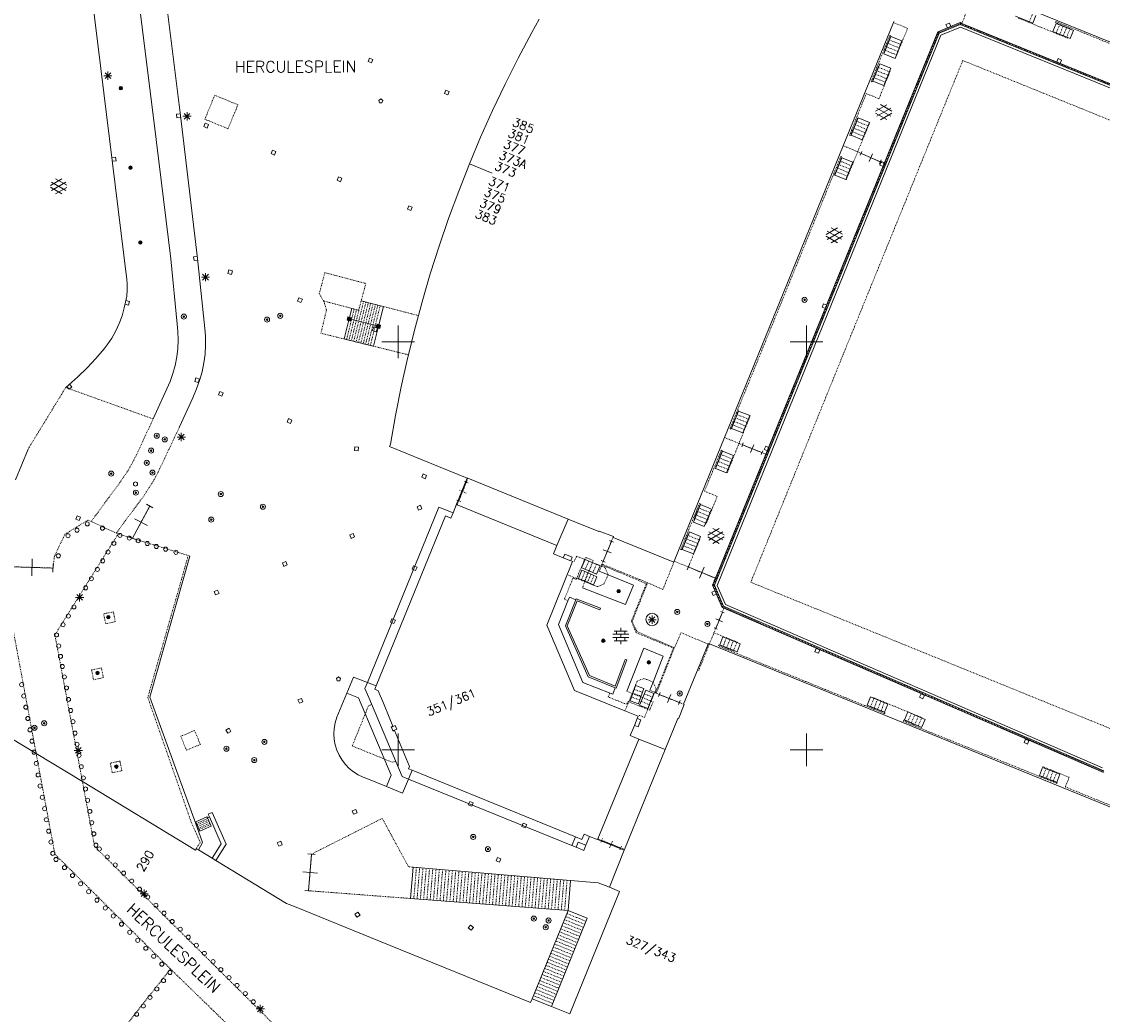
# Model space of a CAD drawing. Header units: millimetres. Extents: x 135944 to 142000, y 454200 to 456692.
# Tile 182 of 185: x 138304 to 138436, y 454418 to 454539. Entities that reach past the tile are written whole.
import ezdxf
from ezdxf.enums import TextEntityAlignment as Align

# ---------------------------------------------------------------- set-up
doc = ezdxf.new("R2010")
doc.units = ezdxf.units.MM
for name, pattern in [('TotaalGBKN2013X$0$DASHDOT', [1, 0.5, -0.25, 0, -0.25]), ('TotaalGBKN2013X$0$DASHED', [0.75, 0.5, -0.25]), ('TotaalGBKN2013X$0$DIVIDE', [1.25, 0.5, -0.25, 0, -0.25, 0, -0.25]), ('TotaalGBKN2013X$0$DOT', [0.25, 0, -0.25]), ('TotaalGBKN2013X$0$HIDDEN', [0.375, 0.25, -0.125])]:
    doc.linetypes.add(name, pattern=pattern)
doc.layers.get('0').update_dxf_attribs({"color": 251})
doc.layers.add('TotaalGBKN2013X$0$1', color=251, linetype='Continuous')
doc.styles.add('TotaalGBKN2013X$0$TXT', font='txt.shx')

# ---------------------------------------------------------------- blocks, each defined once
blk = doc.blocks.new('TotaalGBKN2013X$0$A$C74320002')
at = {"linetype": 'Continuous', "lineweight": 0}
for p, q in [((138316760, 454507633), (138310041, 454561851)), ((138320067, 454527140), (138317303, 454549032)), ((138323314, 454527728), (138321223, 454544672)), ((138500000, 454511208), (138420794, 454543423)), ((138427721, 454539051), (138425591, 454539917)), ((138428113, 454540012), (138427721, 454539051)), ((138367255, 454539549), (138366351, 454537930)), ((138410643, 454539135), (138404514, 454524038)), ((138410643, 454539135), (138410701, 454539251)), ((138416081, 454537981), (138418831, 454539121)), ((138418831, 454538901), (138416241, 454537821)), ((138418851, 454538581), (138416441, 454537591)), ((138418831, 454539121), (138419048, 454539033)), ((138468771, 454518591), (138418831, 454538901)), ((138500000, 454505583), (138418851, 454538581)), ((138419048, 454539033), (138468851, 454518771)), ((138430182, 454538043), (138430591, 454539031)), ((138430591, 454539031), (138432716, 454538151)), ((138366351, 454537930), (138364679, 454534772)), ((138416441, 454537591), (138389071, 454470171)), ((138416241, 454537821), (138399831, 454497531)), ((138410343, 454537423), (138409494, 454535285)), ((138409522, 454521858), (138416081, 454537981)), ((138411701, 454536881), (138410343, 454537423)), ((138432306, 454537162), (138430182, 454538043)), ((138432716, 454538151), (138432306, 454537162)), ((138410853, 454534744), (138411701, 454536881)), ((138364679, 454534772), (138363078, 454531577)), ((138409494, 454535285), (138410853, 454534744)), ((138314431, 454532122), (138314431, 454533122)), ((138408976, 454534077), (138408121, 454531941)), ((138410326, 454533537), (138408976, 454534077)), ((138409472, 454531402), (138410326, 454533537)), ((138313931, 454532622), (138314931, 454532622)), ((138314077, 454532268), (138314785, 454532976)), ((138314785, 454532268), (138314077, 454532976)), ((138408121, 454531941), (138409472, 454531402)), ((138363078, 454531577), (138361548, 454528348)), ((138408464, 454528259), (138409866, 454529068)), ((138410464, 454528276), (138409078, 454529077)), ((138325403, 454510228), (138323314, 454527728)), ((138323770, 454527291), (138324478, 454527999)), ((138324478, 454527291), (138323770, 454527999)), ((138324124, 454527145), (138324124, 454528145)), ((138361548, 454528348), (138360091, 454525084)), ((138409865, 454527236), (138408464, 454528045)), ((138408601, 454527646), (138410334, 454528645)), ((138410334, 454527657), (138408602, 454528659)), ((138409078, 454527227), (138410464, 454528027)), ((138322144, 454510163), (138320067, 454527140)), ((138323624, 454527645), (138324624, 454527645)), ((138406351, 454527463), (138405461, 454525341)), ((138407711, 454526893), (138406351, 454527463)), ((138406822, 454524772), (138407711, 454526893)), ((138360091, 454525084), (138358713, 454521800)), ((138405461, 454525341), (138406822, 454524772)), ((138397235, 454506136), (138404514, 454524038)), ((138404333, 454522573), (138403465, 454520442)), ((138405681, 454522021), (138404333, 454522573)), ((138406595, 454522864), (138406803, 454523335)), ((138406699, 454523100), (138409054, 454522063)), ((138407669, 454522110), (138408083, 454523052)), ((138358713, 454521800), (138357399, 454518464)), ((138358713, 454521800), (138361492, 454520671)), ((138409522, 454521858), (138395030, 454486236)), ((138404814, 454519891), (138405681, 454522021)), ((138408950, 454521827), (138409158, 454522298)), ((138307394, 454519170), (138308796, 454519979)), ((138309394, 454519187), (138308008, 454519988)), ((138403465, 454520442), (138404814, 454519891)), ((138308795, 454518147), (138307394, 454518956)), ((138307531, 454518557), (138309264, 454519556)), ((138309264, 454518568), (138307532, 454519570)), ((138308008, 454518138), (138309394, 454518938)), ((138357399, 454518464), (138356164, 454515111)), ((138356164, 454515111), (138355005, 454511730)), ((138402406, 454513178), (138403808, 454513987)), ((138402543, 454512565), (138404276, 454513564)), ((138404276, 454512576), (138402544, 454513578)), ((138404406, 454513195), (138403020, 454513996)), ((138403807, 454512155), (138402406, 454512964)), ((138403020, 454512146), (138404406, 454512946)), ((138355005, 454511730), (138353922, 454508325)), ((138322917, 454502156), (138322144, 454510163)), ((138326289, 454501646), (138325403, 454510228)), ((138325887, 454507932), (138326887, 454507932)), ((138326033, 454507578), (138326741, 454508286)), ((138326741, 454507578), (138326033, 454508286)), ((138326387, 454507432), (138326387, 454508432)), ((138353922, 454508325), (138352915, 454504896)), ((138316802, 454507170), (138316760, 454507633)), ((138316809, 454506393), (138316802, 454507170)), ((138316584, 454504858), (138316736, 454505620)), ((138316736, 454505620), (138316809, 454506393)), ((138389974, 454488278), (138397235, 454506136)), ((138316171, 454503210), (138316442, 454504180)), ((138316442, 454504180), (138316584, 454504858)), ((138344304, 454504106), (138343985, 454502812)), ((138348144, 454504347), (138345456, 454505021)), ((138348171, 454504340), (138347572, 454501913)), ((138348144, 454504347), (138348171, 454504340)), ((138352915, 454504896), (138352465, 454503223)), ((138315824, 454502265), (138316171, 454503210)), ((138343382, 454500371), (138343985, 454502812)), ((138343985, 454502812), (138347572, 454501913)), ((138351986, 454501445), (138352465, 454503223)), ((138314911, 454500471), (138315403, 454501350)), ((138315403, 454501350), (138315824, 454502265)), ((138323012, 454501275), (138322917, 454502156)), ((138323049, 454500232), (138323012, 454501275)), ((138326372, 454500723), (138326289, 454501646)), ((138347572, 454501913), (138346969, 454499472)), ((138350000, 454500000), (138350000, 454502000)), ((138351243, 454498418), (138351986, 454501445)), ((138400000, 454500000), (138400000, 454502000)), ((138314350, 454499634), (138314911, 454500471)), ((138323007, 454499189), (138323049, 454500232)), ((138326390, 454499618), (138326372, 454500723)), ((138346969, 454499472), (138343382, 454500371)), ((138348000, 454500000), (138350000, 454500000)), ((138350000, 454500000), (138352000, 454500000)), ((138350000, 454498000), (138350000, 454500000)), ((138398000, 454500000), (138400000, 454500000)), ((138400000, 454500000), (138402000, 454500000)), ((138400000, 454498000), (138400000, 454500000)), ((138312956, 454497950), (138313970, 454499150)), ((138313970, 454499150), (138314350, 454499634)), ((138322885, 454498152), (138323007, 454499189)), ((138326329, 454498515), (138326390, 454499618)), ((138311883, 454496804), (138312956, 454497950)), ((138322684, 454497128), (138322885, 454498152)), ((138325968, 454496336), (138326188, 454497419)), ((138326188, 454497419), (138326329, 454498515)), ((138351134, 454497975), (138350359, 454494486)), ((138351243, 454498418), (138351134, 454497975)), ((138399831, 454497531), (138388731, 454470211)), ((138310752, 454495713), (138311883, 454496804)), ((138322046, 454495129), (138322405, 454496122)), ((138322405, 454496122), (138322684, 454497128)), ((138325671, 454495271), (138325968, 454496336)), ((138309265, 454494417), (138310752, 454495713)), ((138319967, 454490564), (138322046, 454495129)), ((138325297, 454494231), (138325671, 454495271)), ((138324824, 454493164), (138325297, 454494231)), ((138350359, 454494486), (138349663, 454490981)), ((138323198, 454489577), (138324824, 454493164)), ((138349663, 454490981), (138349046, 454487461)), ((138391673, 454491528), (138390821, 454489391)), ((138393053, 454490979), (138391673, 454491528)), ((138392202, 454488843), (138393053, 454490979)), ((138390821, 454489391), (138392202, 454488843)), ((138322921, 454488348), (138323921, 454488348)), ((138323067, 454487994), (138323775, 454488702)), ((138323775, 454487994), (138323067, 454488702)), ((138323421, 454487848), (138323421, 454488848)), ((138383815, 454473129), (138389974, 454488278)), ((138303117, 454483082), (138304653, 454486869)), ((138349046, 454487461), (138348933, 454487183)), ((138348933, 454487183), (138354921, 454484751)), ((138392068, 454487156), (138392261, 454487632)), ((138392165, 454487394), (138394548, 454486429)), ((138393164, 454486435), (138393550, 454487389)), ((138395030, 454486236), (138388848, 454471040)), ((138389723, 454486623), (138388868, 454484487)), ((138391071, 454486081), (138389723, 454486623)), ((138390217, 454483946), (138391071, 454486081)), ((138394452, 454486191), (138394644, 454486668)), ((138354921, 454484751), (138358431, 454483311)), ((138388868, 454484487), (138390217, 454483946)), ((138357141, 454480101), (138358431, 454483311)), ((138358529, 454483285), (138358431, 454483311)), ((138370797, 454478286), (138358529, 454483285)), ((138319155, 454480104), (138319946, 454479682)), ((138356719, 454479068), (138357141, 454480101)), ((138357141, 454480101), (138357230, 454480055)), ((138387023, 454480063), (138386157, 454477931)), ((138388351, 454479521), (138387023, 454480063)), ((138319550, 454479893), (138317443, 454475943)), ((138346214, 454458272), (138354951, 454479751)), ((138354951, 454479751), (138356719, 454479068)), ((138356451, 454478411), (138356719, 454479068)), ((138357230, 454480055), (138369431, 454475061)), ((138387486, 454477390), (138388351, 454479521)), ((138317707, 454478339), (138319287, 454477497)), ((138347310, 454457840), (138355771, 454478681)), ((138355771, 454478681), (138356451, 454478411)), ((138369431, 454475061), (138370797, 454478286)), ((138370797, 454478286), (138374571, 454476751)), ((138386157, 454477931), (138387486, 454477390)), ((138317048, 454476153), (138317838, 454475732)), ((138374571, 454476751), (138374591, 454476801)), ((138374591, 454476801), (138376347, 454476154)), ((138376331, 454476041), (138376381, 454476141)), ((138376381, 454476141), (138376347, 454476154)), ((138385654, 454476714), (138384791, 454474581)), ((138387015, 454476165), (138385654, 454476714)), ((138386153, 454474033), (138387015, 454476165)), ((138387900, 454476338), (138389302, 454477147)), ((138389301, 454475315), (138387900, 454476124)), ((138388037, 454475725), (138389770, 454476724)), ((138389770, 454475736), (138388038, 454476738)), ((138389900, 454476355), (138388514, 454477156)), ((138388514, 454475306), (138389900, 454476106)), ((138369021, 454474051), (138369431, 454475061)), ((138375102, 454473125), (138376101, 454475559)), ((138376346, 454475459), (138375858, 454475659)), ((138383768, 454473020), (138376331, 454476041)), ((138319562, 454456454), (138324478, 454473762)), ((138370217, 454473561), (138369021, 454474051)), ((138370411, 454474001), (138370217, 454473561)), ((138370217, 454473561), (138371128, 454473188)), ((138371311, 454473631), (138370411, 454474001)), ((138371128, 454473188), (138371311, 454473631)), ((138376089, 454474142), (138375115, 454474542)), ((138384791, 454474581), (138386153, 454474033)), ((138307710, 454472290), (138302568, 454472455)), ((138305172, 454473401), (138305106, 454471344)), ((138307727, 454472803), (138307694, 454471775)), ((138368181, 454465311), (138371341, 454473101)), ((138371341, 454473101), (138371128, 454473188)), ((138372878, 454473333), (138372455, 454472319)), ((138372455, 454472319), (138373365, 454471940)), ((138372878, 454473333), (138373767, 454472968)), ((138374723, 454472562), (138373767, 454472968)), ((138374301, 454471551), (138374723, 454472562)), ((138375346, 454473024), (138374858, 454473225)), ((138383815, 454473129), (138383768, 454473020)), ((138385383, 454472088), (138385659, 454472754)), ((138385521, 454472421), (138388848, 454471040)), ((138386908, 454471065), (138387461, 454472396)), ((138372491, 454472013), (138372070, 454471023)), ((138372070, 454471023), (138372873, 454470680)), ((138373265, 454471685), (138372491, 454472013)), ((138374333, 454471232), (138373265, 454471685)), ((138373365, 454471940), (138374301, 454471551)), ((138373910, 454470241), (138374333, 454471232)), ((138375712, 454471447), (138374621, 454471891)), ((138378801, 454470191), (138375712, 454471447)), ((138388848, 454471040), (138388511, 454470211)), ((138388710, 454470707), (138388986, 454471373)), ((138372561, 454469881), (138377851, 454467811)), ((138372873, 454470680), (138373910, 454470241)), ((138377851, 454467811), (138378801, 454470191)), ((138388511, 454470211), (138389671, 454467451)), ((138388731, 454470211), (138389831, 454467611)), ((138389071, 454470171), (138390081, 454467821)), ((138310470, 454468692), (138311470, 454468692)), ((138310616, 454468338), (138311324, 454469046)), ((138311324, 454468338), (138310616, 454469046)), ((138310970, 454468192), (138310970, 454469192)), ((138369611, 454465371), (138370785, 454468263)), ((138370481, 454465191), (138371739, 454468398)), ((138370701, 454465191), (138371911, 454468271)), ((138370971, 454468721), (138370785, 454468263)), ((138371739, 454468398), (138370971, 454468721)), ((138371791, 454468531), (138371739, 454468398)), ((138374753, 454467364), (138371791, 454468531)), ((138371911, 454468271), (138374681, 454467181)), ((138374681, 454467181), (138374753, 454467364)), ((138389703, 454466897), (138388880, 454464874)), ((138389500, 454466980), (138389905, 454466815)), ((138389671, 454467451), (138389890, 454467356)), ((138389831, 454467611), (138436446, 454447433)), ((138389890, 454467356), (138436371, 454447251)), ((138390081, 454467821), (138436273, 454447804)), ((138380591, 454465962), (138381591, 454465962)), ((138380737, 454465608), (138381445, 454466316)), ((138381445, 454465608), (138380737, 454466316)), ((138381091, 454465462), (138381091, 454466462)), ((138388886, 454466051), (138389696, 454465721)), ((138371601, 454457271), (138368181, 454465311)), ((138372601, 454458281), (138369611, 454465371)), ((138373251, 454458961), (138370481, 454465191)), ((138373411, 454459121), (138370701, 454465191)), ((138376442, 454464573), (138378042, 454464573)), ((138376742, 454464173), (138376742, 454464573)), ((138377242, 454464573), (138377242, 454464973)), ((138377742, 454464173), (138377742, 454464573)), ((138388677, 454464957), (138389082, 454464792)), ((138376262, 454464173), (138378222, 454464173)), ((138376262, 454463773), (138378222, 454463773)), ((138376442, 454463373), (138378042, 454463373)), ((138376742, 454463373), (138376742, 454463773)), ((138377242, 454463773), (138377242, 454464173)), ((138377242, 454462973), (138377242, 454463373)), ((138377742, 454463373), (138377742, 454463773)), ((138384936, 454455609), (138387943, 454462973)), ((138387971, 454463041), (138387943, 454462973)), ((138388116, 454462992), (138387971, 454463041)), ((138440172, 454441780), (138388116, 454462992)), ((138389372, 454462873), (138389751, 454463851)), ((138391516, 454462041), (138389372, 454462873)), ((138389751, 454463851), (138391896, 454463020)), ((138391896, 454463020), (138391516, 454462041)), ((138377981, 454457211), (138380071, 454462491)), ((138380071, 454462491), (138382451, 454461511)), ((138377801, 454461101), (138376561, 454457821)), ((138376681, 454457561), (138377985, 454461031)), ((138377985, 454461031), (138377801, 454461101)), ((138382451, 454461511), (138381205, 454458304)), ((138344520, 454458940), (138343700, 454456960)), ((138346214, 454458272), (138344520, 454458940)), ((138376585, 454457600), (138373251, 454458961)), ((138376561, 454457821), (138373411, 454459121)), ((138345921, 454457551), (138346214, 454458272)), ((138347310, 454457840), (138346214, 454458272)), ((138347310, 454457840), (138347147, 454457438)), ((138375937, 454456979), (138372601, 454458281)), ((138376585, 454457600), (138376291, 454456841)), ((138376585, 454457600), (138376681, 454457561)), ((138378725, 454456907), (138379048, 454457903)), ((138379048, 454457903), (138380091, 454457531)), ((138381205, 454458304), (138380811, 454457311)), ((138325165, 454441067), (138319562, 454456454)), ((138343700, 454456960), (138342475, 454454017)), ((138343700, 454456960), (138345130, 454456370)), ((138345130, 454456370), (138349110, 454446920)), ((138346394, 454456426), (138345921, 454457551)), ((138350042, 454447806), (138346394, 454456426)), ((138347147, 454457438), (138347531, 454457261)), ((138347531, 454457261), (138348171, 454455731)), ((138377770, 454454791), (138371601, 454457271)), ((138376291, 454456841), (138375937, 454456979)), ((138378407, 454456007), (138378725, 454456907)), ((138379726, 454456497), (138379426, 454455646)), ((138379564, 454455492), (138379940, 454456410)), ((138380091, 454457531), (138379726, 454456497)), ((138379940, 454456410), (138380323, 454457343)), ((138380323, 454457343), (138381321, 454456930)), ((138381321, 454456930), (138380933, 454456003)), ((138382065, 454457041), (138381866, 454456548)), ((138384429, 454455799), (138381966, 454456795)), ((138383396, 454456790), (138382997, 454455804)), ((138407439, 454455503), (138407840, 454456493)), ((138407840, 454456493), (138409973, 454455632)), ((138348171, 454455731), (138348870, 454454020)), ((138379426, 454455646), (138378407, 454456007)), ((138380563, 454455081), (138379564, 454455492)), ((138380933, 454456003), (138380563, 454455081)), ((138384528, 454456045), (138384329, 454455553)), ((138384341, 454453831), (138385036, 454455569)), ((138385036, 454455569), (138384936, 454455609)), ((138409571, 454454641), (138407439, 454455503)), ((138409973, 454455632), (138409571, 454454641)), ((138298644, 454453792), (138305647, 454449555)), ((138342475, 454454017), (138342265, 454453308)), ((138348870, 454454020), (138349330, 454452910)), ((138377770, 454454791), (138379385, 454454141)), ((138379271, 454453861), (138378928, 454453012)), ((138379385, 454454141), (138379271, 454453861)), ((138379271, 454453861), (138379711, 454453681)), ((138379711, 454453681), (138379371, 454452831)), ((138382683, 454450049), (138384241, 454453871)), ((138384241, 454453871), (138384341, 454453831)), ((138412002, 454453673), (138412430, 454454663)), ((138413777, 454452904), (138412002, 454453673)), ((138412430, 454454663), (138414531, 454453728)), ((138414531, 454453728), (138414112, 454452759)), ((138342150, 454452638), (138342114, 454451959)), ((138342265, 454453308), (138342150, 454452638)), ((138349330, 454452910), (138349140, 454452840)), ((138349140, 454452840), (138349360, 454452310)), ((138349161, 454452811), (138349621, 454453011)), ((138349351, 454452351), (138349161, 454452811)), ((138349811, 454452551), (138349351, 454452351)), ((138349360, 454452310), (138349550, 454452390)), ((138349550, 454452390), (138351385, 454447992)), ((138349621, 454453011), (138349811, 454452551)), ((138378928, 454453012), (138378421, 454451761)), ((138379371, 454452831), (138378928, 454453012)), ((138414112, 454452759), (138413777, 454452904)), ((138342114, 454451959), (138342159, 454451281)), ((138342159, 454451281), (138342282, 454450613)), ((138350000, 454450000), (138350000, 454452000)), ((138379451, 454451341), (138374463, 454439103)), ((138378421, 454451761), (138379451, 454451341)), ((138382683, 454450049), (138379451, 454451341)), ((138400000, 454450000), (138400000, 454452000)), ((138310302, 454449952), (138311302, 454449952)), ((138310448, 454449598), (138311156, 454450306)), ((138311156, 454449598), (138310448, 454450306)), ((138310802, 454449452), (138310802, 454450452)), ((138342282, 454450613), (138342484, 454449964)), ((138342484, 454449964), (138342760, 454449344)), ((138348000, 454450000), (138350000, 454450000)), ((138350000, 454450000), (138352000, 454450000)), ((138350000, 454448000), (138350000, 454450000)), ((138377720, 454437805), (138382683, 454450049)), ((138398000, 454450000), (138400000, 454450000)), ((138400000, 454450000), (138402000, 454450000)), ((138400000, 454448000), (138400000, 454450000)), ((138305647, 454449555), (138311312, 454446127)), ((138342760, 454449344), (138343107, 454448760)), ((138343107, 454448760), (138343520, 454448220)), ((138343520, 454448220), (138343994, 454447733)), ((138343994, 454447733), (138344522, 454447305)), ((138344522, 454447305), (138345096, 454446942)), ((138350159, 454447516), (138350042, 454447806)), ((138350491, 454446731), (138350159, 454447516)), ((138351247, 454446424), (138351690, 454447506)), ((138351385, 454447992), (138351261, 454447681)), ((138351261, 454447681), (138351690, 454447506)), ((138351690, 454447506), (138371689, 454439358)), ((138428900, 454447845), (138428532, 454446869)), ((138431052, 454447033), (138428900, 454447845)), ((138430681, 454446051), (138431052, 454447033)), ((138311312, 454446127), (138325176, 454437739)), ((138345096, 454446942), (138345709, 454446649)), ((138345709, 454446649), (138346358, 454446428)), ((138346358, 454446428), (138348540, 454445530)), ((138349110, 454446920), (138348540, 454445530)), ((138351247, 454446424), (138350491, 454446731)), ((138350520, 454444690), (138351247, 454446424)), ((138371269, 454438285), (138351247, 454446424)), ((138428532, 454446869), (138429149, 454446627)), ((138429149, 454446627), (138430681, 454446051)), ((138348540, 454445530), (138350520, 454444690)), ((138325193, 454441214), (138326561, 454441822)), ((138326561, 454441822), (138326619, 454441691)), ((138326863, 454441796), (138326619, 454441691)), ((138326619, 454441691), (138327069, 454440679)), ((138326711, 454442140), (138327205, 454442358)), ((138326711, 454442140), (138326863, 454441796)), ((138326863, 454441796), (138328314, 454438504)), ((138327205, 454442358), (138328924, 454438460)), ((138325243, 454441101), (138325164, 454441067)), ((138326033, 454438682), (138325165, 454441067)), ((138325193, 454441214), (138325243, 454441101)), ((138325243, 454441101), (138325701, 454440071)), ((138327069, 454440679), (138326155, 454440273)), ((138325701, 454440071), (138326155, 454440273)), ((138371689, 454439358), (138371269, 454438285)), ((138371689, 454439358), (138372491, 454439031)), ((138372491, 454439031), (138372761, 454439691)), ((138372761, 454439691), (138373425, 454439405)), ((138373425, 454439405), (138372985, 454438319)), ((138373425, 454439405), (138374280, 454439058)), ((138374280, 454439058), (138374421, 454439011)), ((138374463, 454439103), (138374421, 454439011)), ((138325176, 454437739), (138325272, 454437897)), ((138325272, 454437897), (138325514, 454437750)), ((138325514, 454437750), (138326033, 454438682)), ((138327198, 454436728), (138325514, 454437750)), ((138328314, 454438504), (138327198, 454436728)), ((138328924, 454438460), (138327660, 454436448)), ((138371785, 454438075), (138371269, 454438285)), ((138372031, 454438701), (138371785, 454438075)), ((138371785, 454438075), (138372731, 454437691)), ((138372985, 454438319), (138372031, 454438701)), ((138372731, 454437691), (138372985, 454438319)), ((138377682, 454437712), (138374421, 454439011)), ((138375877, 454433174), (138377682, 454437712)), ((138377682, 454437712), (138377720, 454437805)), ((138327660, 454436448), (138327198, 454436728)), ((138336301, 454431207), (138327660, 454436448)), ((138339828, 454437203), (138338930, 454437277)), ((138339006, 454432751), (138339379, 454437240)), ((138340090, 454434921), (138338295, 454435070)), ((138351821, 454435636), (138351500, 454431800)), ((138351821, 454435636), (138371085, 454434022)), ((138370804, 454430330), (138371085, 454434022)), ((138374487, 454433738), (138371085, 454434022)), ((138375877, 454433174), (138374487, 454433738)), ((138318512, 454432035), (138319220, 454432743)), ((138319220, 454432035), (138318512, 454432743)), ((138318866, 454431889), (138318866, 454432889)), ((138339455, 454432714), (138338557, 454432788)), ((138371022, 454417667), (138377118, 454432670)), ((138377118, 454432670), (138375877, 454433174)), ((138318366, 454432389), (138319366, 454432389)), ((138337276, 454430811), (138336301, 454431207)), ((138351500, 454431800), (138370804, 454430330)), ((138347707, 454426575), (138337276, 454430811)), ((138370804, 454430330), (138366398, 454419526)), ((138373156, 454429374), (138370804, 454430330)), ((138368768, 454418573), (138373156, 454429374)), ((138366210, 454419058), (138347707, 454426575)), ((138366400, 454419525), (138366210, 454419058)), ((138366398, 454419526), (138366400, 454419525)), ((138368768, 454418573), (138366400, 454419525)), ((138332601, 454418267), (138333601, 454418267)), ((138332747, 454417913), (138333455, 454418621)), ((138333455, 454417913), (138332747, 454418621)), ((138333101, 454417767), (138333101, 454418767)), ((138371022, 454417667), (138368768, 454418573))]:
    blk.add_line(p, q, dxfattribs=at)
at = {"linetype": 'TotaalGBKN2013X$0$DOT', "lineweight": 0}
for p, q in [((138419048, 454539033), (138420231, 454542061)), ((138406273, 454523287), (138409522, 454521858)), ((138391742, 454487564), (138395030, 454486236)), ((138357230, 454480055), (138358529, 454483285)), ((138319551, 454479893), (138317439, 454475935)), ((138374911, 454472662), (138376347, 454476154)), ((138307710, 454472289), (138302930, 454472443)), ((138385521, 454472421), (138388848, 454471040)), ((138315108, 454466915), (138313916, 454466692)), ((138315335, 454465703), (138315108, 454466915)), ((138389890, 454467356), (138388671, 454464361)), ((138313916, 454466692), (138314144, 454465480)), ((138314144, 454465480), (138315335, 454465703)), ((138313633, 454460045), (138312429, 454459805)), ((138312429, 454459805), (138312668, 454458611)), ((138313871, 454458852), (138313633, 454460045)), ((138312668, 454458611), (138313871, 454458852)), ((138384936, 454455609), (138381503, 454456983)), ((138344360, 454450490), (138346330, 454455350)), ((138346330, 454455350), (138346730, 454455620)), ((138349250, 454448500), (138344360, 454450490)), ((138315911, 454448640), (138314725, 454448399)), ((138314725, 454448399), (138314966, 454447210)), ((138316152, 454447451), (138315911, 454448640)), ((138349690, 454448590), (138349250, 454448500)), ((138314966, 454447210), (138316152, 454447451)), ((138374463, 454439103), (138377720, 454437805)), ((138339006, 454432751), (138339379, 454437240))]:
    blk.add_line(p, q, dxfattribs=at)
at = {"linetype": 'TotaalGBKN2013X$0$DASHDOT', "lineweight": 0}
for p, q in [((138431971, 454537231), (138425871, 454539711)), ((138410643, 454539135), (138412391, 454538421)), ((138412391, 454538421), (138411001, 454535031)), ((138430571, 454539241), (138430511, 454539121)), ((138430511, 454539121), (138432411, 454538331)), ((138449091, 454531701), (138430571, 454539241)), ((138410211, 454537561), (138407931, 454531921)), ((138409561, 454535621), (138410321, 454537511)), ((138410321, 454537511), (138410211, 454537561)), ((138408041, 454531871), (138408811, 454533771)), ((138410261, 454533181), (138408881, 454529801)), ((138407931, 454531921), (138408041, 454531871)), ((138407321, 454530431), (138405281, 454525341)), ((138408881, 454529801), (138407321, 454530431)), ((138405371, 454525291), (138406301, 454527501)), ((138407487, 454526237), (138407771, 454526931)), ((138405281, 454525341), (138405371, 454525291)), ((138406273, 454523287), (138407487, 454526237)), ((138404514, 454524038), (138406273, 454523287)), ((138404201, 454522721), (138390631, 454489371)), ((138403401, 454520431), (138404321, 454522681)), ((138404321, 454522681), (138404201, 454522721)), ((138406273, 454523287), (138405146, 454520525)), ((138405146, 454520525), (138404861, 454519831)), ((138340524, 454501063), (138341211, 454503905)), ((138341211, 454503905), (138340882, 454505012)), ((138348171, 454504340), (138348144, 454504347)), ((138352465, 454503223), (138348171, 454504340)), ((138346969, 454499472), (138340524, 454501063)), ((138346969, 454499472), (138351243, 454498418)), ((138390731, 454489321), (138391661, 454491591)), ((138392851, 454490296), (138393131, 454490991)), ((138390631, 454489371), (138390731, 454489321)), ((138391742, 454487564), (138392851, 454490296)), ((138389974, 454488278), (138391742, 454487564)), ((138389571, 454486741), (138387511, 454481711)), ((138388801, 454484491), (138389701, 454486711)), ((138389701, 454486711), (138389571, 454486741)), ((138391742, 454487564), (138390261, 454483881)), ((138387511, 454481711), (138389071, 454481071)), ((138386891, 454480191), (138384591, 454474561)), ((138386231, 454478291), (138387001, 454480151)), ((138387001, 454480151), (138386891, 454480191)), ((138389071, 454481071), (138387691, 454477661)), ((138384711, 454474521), (138385481, 454476401)), ((138385521, 454472421), (138386931, 454475801)), ((138319317, 454456443), (138324234, 454473674)), ((138371855, 454473729), (138371501, 454473051)), ((138372824, 454473355), (138371855, 454473729)), ((138384591, 454474561), (138384711, 454474521)), ((138372824, 454473355), (138372878, 454473333)), ((138373767, 454472968), (138374903, 454472521)), ((138375301, 454472361), (138374903, 454472521)), ((138374958, 454472643), (138374911, 454472662)), ((138380391, 454470381), (138374958, 454472643)), ((138375731, 454471491), (138375301, 454472361)), ((138383815, 454473129), (138385521, 454472421)), ((138370870, 454471406), (138371854, 454471014)), ((138372849, 454470619), (138371854, 454471014)), ((138375241, 454470381), (138375712, 454471447)), ((138375712, 454471447), (138375731, 454471491)), ((138372849, 454470619), (138374381, 454470011)), ((138374381, 454470011), (138375241, 454470381)), ((138378551, 454465781), (138380391, 454470381)), ((138379131, 454464371), (138378551, 454465781)), ((138383711, 454462481), (138379131, 454464371)), ((138388671, 454464361), (138388116, 454462992)), ((138388671, 454464361), (138391581, 454463191)), ((138388116, 454462992), (138387086, 454460452)), ((138389221, 454462741), (138389271, 454462871)), ((138389271, 454462871), (138391131, 454462101)), ((138381520, 454457028), (138383711, 454462481)), ((138409581, 454454451), (138389221, 454462741)), ((138386803, 454459757), (138387086, 454460452)), ((138379048, 454457903), (138378651, 454456937)), ((138379261, 454458421), (138379048, 454457903)), ((138380101, 454458771), (138379261, 454458421)), ((138381205, 454458304), (138380101, 454458771)), ((138381205, 454458304), (138381581, 454457461)), ((138324606, 454441244), (138319317, 454456443)), ((138378651, 454456937), (138378227, 454455903)), ((138380977, 454455985), (138381420, 454457068)), ((138381581, 454457461), (138381420, 454457068)), ((138381520, 454457028), (138381503, 454456983)), ((138412430, 454454663), (138408171, 454456421)), ((138378227, 454455903), (138377770, 454454791)), ((138380566, 454454980), (138380158, 454453982)), ((138380566, 454454980), (138380977, 454455985)), ((138407751, 454455321), (138409621, 454454581)), ((138380158, 454453982), (138379461, 454454261)), ((138409621, 454454581), (138409581, 454454451)), ((138411851, 454453511), (138411891, 454453651)), ((138411891, 454453651), (138413076, 454453172)), ((138412430, 454454663), (138414251, 454453911)), ((138430671, 454445901), (138411851, 454453511)), ((138413076, 454453172), (138413777, 454452904)), ((138432181, 454446651), (138428901, 454447981)), ((138429149, 454446627), (138430711, 454446001)), ((138430711, 454446001), (138430671, 454445901)), ((138431711, 454445471), (138432181, 454446651)), ((138439231, 454442401), (138431711, 454445471)), ((138325741, 454438705), (138324606, 454441244)), ((138348037, 454441618), (138339379, 454437240)), ((138351253, 454435684), (138348037, 454441618)), ((138325260, 454437904), (138325741, 454438705)), ((138351821, 454435636), (138351253, 454435684)), ((138339006, 454432751), (138351500, 454431800))]:
    blk.add_line(p, q, dxfattribs=at)
at = {"linetype": 'TotaalGBKN2013X$0$HIDDEN', "lineweight": 0}
for p, q in [((138427294, 454539224), (138427685, 454540184)), ((138418831, 454539011), (138416161, 454537901)), ((138468811, 454518681), (138418831, 454539011)), ((138430606, 454537868), (138431015, 454538856)), ((138431031, 454537692), (138431440, 454538680)), ((138431456, 454537516), (138431865, 454538503)), ((138431881, 454537340), (138432290, 454538327)), ((138416161, 454537901), (138399741, 454497571)), ((138411531, 454536453), (138410174, 454536993)), ((138411023, 454535171), (138409664, 454535712)), ((138411192, 454535598), (138409834, 454536139)), ((138411362, 454536026), (138410004, 454536566)), ((138404511, 454498491), (138419151, 454534481)), ((138419151, 454534481), (138467881, 454514721)), ((138409983, 454532683), (138408632, 454533222)), ((138410153, 454533110), (138408802, 454533649)), ((138409642, 454531829), (138408291, 454532368)), ((138409812, 454532256), (138408461, 454532795)), ((138407354, 454526044), (138405993, 454526613)), ((138407531, 454526468), (138406170, 454527037)), ((138406999, 454525196), (138405638, 454525765)), ((138407176, 454525620), (138405815, 454526189)), ((138405161, 454520742), (138403812, 454521293)), ((138405335, 454521167), (138403986, 454521718)), ((138405509, 454521593), (138404160, 454522144)), ((138404987, 454520316), (138403638, 454520867)), ((138344594, 454504029), (138343673, 454500299)), ((138344885, 454503952), (138343965, 454500227)), ((138345749, 454504951), (138344547, 454500083)), ((138346040, 454504879), (138344838, 454500011)), ((138346332, 454504808), (138345130, 454499940)), ((138346623, 454504736), (138345421, 454499868)), ((138346914, 454504664), (138345712, 454499796)), ((138347205, 454504592), (138346003, 454499724)), ((138347497, 454504520), (138346295, 454499652)), ((138347788, 454504448), (138346586, 454499580)), ((138345175, 454503876), (138344256, 454500155)), ((138399741, 454497571), (138388621, 454470211)), ((138393181, 454470551), (138404511, 454498491)), ((138304653, 454486869), (138309265, 454494417)), ((138309265, 454494417), (138319967, 454490564)), ((138392710, 454490125), (138391329, 454490673)), ((138392880, 454490552), (138391499, 454491100)), ((138318255, 454486848), (138319967, 454490564)), ((138323198, 454489577), (138320591, 454484063)), ((138392371, 454489270), (138390990, 454489818)), ((138392541, 454489697), (138391160, 454490245)), ((138317661, 454485613), (138318255, 454486848)), ((138316898, 454484244), (138317661, 454485613)), ((138390730, 454485226), (138389381, 454485767)), ((138390901, 454485653), (138389552, 454486194)), ((138315756, 454482552), (138316898, 454484244)), ((138320591, 454484063), (138319952, 454482867)), ((138390388, 454484372), (138389039, 454484913)), ((138390559, 454484799), (138389210, 454485340)), ((138319952, 454482867), (138318766, 454481031)), ((138357420, 454480528), (138358338, 454482810)), ((138358566, 454482718), (138358109, 454482902)), ((138314547, 454480950), (138315756, 454482552)), ((138358335, 454481485), (138357422, 454481852)), ((138312378, 454477984), (138314547, 454480950)), ((138318766, 454481031), (138316724, 454478312)), ((138357648, 454480436), (138357192, 454480619)), ((138387832, 454478242), (138386503, 454478783)), ((138388006, 454478668), (138386677, 454479209)), ((138388179, 454479094), (138386850, 454479635)), ((138311976, 454478166), (138309157, 454476420)), ((138312378, 454477984), (138311976, 454478166)), ((138315480, 454476576), (138312378, 454477984)), ((138316724, 454478312), (138315480, 454476576)), ((138387659, 454477816), (138386330, 454478357)), ((138309157, 454476420), (138307881, 454473734)), ((138315693, 454476480), (138307940, 454464111)), ((138315693, 454476480), (138315480, 454476576)), ((138315743, 454476458), (138315693, 454476480)), ((138317439, 454475935), (138315743, 454476458)), ((138386839, 454475739), (138385477, 454476287)), ((138324478, 454473762), (138317439, 454475935)), ((138386324, 454474459), (138384962, 454475007)), ((138386496, 454474886), (138385134, 454475434)), ((138386667, 454475312), (138385305, 454475860)), ((138307881, 454473734), (138307710, 454472289)), ((138372927, 454473604), (138372824, 454473355)), ((138373866, 454473220), (138372927, 454473604)), ((138372824, 454473355), (138371854, 454471014)), ((138372916, 454472127), (138373337, 454473137)), ((138373767, 454472968), (138373365, 454471940)), ((138373377, 454471935), (138373798, 454472945)), ((138373767, 454472968), (138373866, 454473220)), ((138373838, 454471743), (138374259, 454472753)), ((138374621, 454471891), (138374903, 454472521)), ((138374903, 454472521), (138374958, 454472643)), ((138375008, 454472753), (138374958, 454472643)), ((138380541, 454470491), (138375008, 454472753)), ((138383768, 454473020), (138382411, 454469681)), ((138371391, 454471041), (138370351, 454468461)), ((138371811, 454470911), (138371391, 454471041)), ((138371854, 454471014), (138371811, 454470911)), ((138372438, 454470867), (138372859, 454471857)), ((138372806, 454470711), (138373227, 454471701)), ((138373265, 454471685), (138372873, 454470680)), ((138373174, 454470554), (138373595, 454471544)), ((138373365, 454471940), (138373265, 454471685)), ((138373542, 454470398), (138373963, 454471388)), ((138372849, 454470619), (138372561, 454469881)), ((138372873, 454470680), (138372849, 454470619)), ((138380541, 454470491), (138378651, 454465751)), ((138382411, 454469681), (138380541, 454470491)), ((138388621, 454470211), (138389751, 454467531)), ((138441801, 454450761), (138393181, 454470551)), ((138370351, 454468461), (138370785, 454468263)), ((138389751, 454467531), (138436411, 454447341)), ((138378651, 454465751), (138379231, 454464521)), ((138302772, 454465018), (138305647, 454449555)), ((138379231, 454464521), (138383811, 454462511)), ((138384631, 454464371), (138383811, 454462511)), ((138387943, 454462973), (138384631, 454464371)), ((138307940, 454464111), (138311312, 454446127)), ((138389800, 454462707), (138390179, 454463685)), ((138390229, 454462541), (138390608, 454463519)), ((138390658, 454462375), (138391037, 454463353)), ((138391087, 454462209), (138391466, 454463187)), ((138383811, 454462511), (138381632, 454456983)), ((138375731, 454456481), (138375937, 454456979)), ((138377951, 454455601), (138375731, 454456481)), ((138378651, 454456937), (138377981, 454457211)), ((138379592, 454456117), (138378573, 454456478)), ((138378725, 454456907), (138378651, 454456937)), ((138379726, 454456497), (138378725, 454456907)), ((138379759, 454456588), (138378740, 454456949)), ((138379926, 454457059), (138378907, 454457420)), ((138379940, 454456410), (138379726, 454456497)), ((138380933, 454456003), (138379940, 454456410)), ((138380943, 454456005), (138379944, 454456416)), ((138381133, 454456467), (138380134, 454456878)), ((138380811, 454457311), (138381420, 454457068)), ((138381420, 454457068), (138381520, 454457028)), ((138381632, 454456983), (138381520, 454457028)), ((138407867, 454455332), (138408269, 454456323)), ((138378181, 454455921), (138377951, 454455601)), ((138378227, 454455903), (138378181, 454455921)), ((138380566, 454454980), (138378227, 454455903)), ((138380753, 454455543), (138379754, 454455954)), ((138380806, 454454885), (138380566, 454454980)), ((138381203, 454455893), (138380806, 454454885)), ((138380977, 454455985), (138380933, 454456003)), ((138380977, 454455985), (138381203, 454455893)), ((138408293, 454455159), (138408695, 454456150)), ((138408719, 454454986), (138409121, 454455977)), ((138409145, 454454813), (138409547, 454455804)), ((138412424, 454453491), (138412843, 454454459)), ((138412846, 454453308), (138413265, 454454276)), ((138413268, 454453126), (138413687, 454454094)), ((138413690, 454452943), (138414109, 454453911)), ((138305647, 454449555), (138307939, 454437226)), ((138428961, 454446700), (138429332, 454447682)), ((138429391, 454446538), (138429762, 454447520)), ((138429821, 454446375), (138430192, 454447357)), ((138430251, 454446213), (138430622, 454447195)), ((138311312, 454446127), (138312803, 454438175)), ((138325285, 454441008), (138326653, 454441616)), ((138325373, 454440810), (138326741, 454441418)), ((138325457, 454440621), (138326825, 454441229)), ((138325539, 454440437), (138326907, 454441045)), ((138325620, 454440254), (138326988, 454440862)), ((138374831, 454438687), (138375015, 454439150)), ((138312803, 454438175), (138341280, 454409897)), ((138374923, 454438919), (138377234, 454437999)), ((138375894, 454437997), (138376262, 454438922)), ((138377141, 454437768), (138377326, 454438230)), ((138307939, 454437226), (138322096, 454423164)), ((138351901, 454431769), (138352222, 454435602)), ((138352302, 454431738), (138352623, 454435568)), ((138352705, 454431707), (138353025, 454435534)), ((138353106, 454431676), (138353426, 454435500)), ((138353507, 454431646), (138353827, 454435466)), ((138353909, 454431615), (138354229, 454435432)), ((138354311, 454431584), (138354630, 454435398)), ((138354712, 454431554), (138355031, 454435365)), ((138355114, 454431523), (138355433, 454435331)), ((138355515, 454431493), (138355834, 454435297)), ((138355917, 454431462), (138356235, 454435264)), ((138356319, 454431431), (138356637, 454435230)), ((138356720, 454431401), (138357038, 454435196)), ((138357121, 454431371), (138357439, 454435163)), ((138357524, 454431340), (138357841, 454435129)), ((138357925, 454431310), (138358242, 454435096)), ((138358326, 454431279), (138358643, 454435062)), ((138358728, 454431248), (138359045, 454435028)), ((138359130, 454431217), (138359446, 454434995)), ((138359531, 454431187), (138359847, 454434962)), ((138359933, 454431156), (138360249, 454434928)), ((138360334, 454431126), (138360650, 454434895)), ((138360736, 454431095), (138361051, 454434861)), ((138361138, 454431064), (138361453, 454434827)), ((138361539, 454431034), (138361854, 454434794)), ((138361941, 454431003), (138362255, 454434760)), ((138362343, 454430972), (138362657, 454434726)), ((138362744, 454430942), (138363058, 454434693)), ((138363145, 454430912), (138363459, 454434660)), ((138363547, 454430881), (138363861, 454434626)), ((138363949, 454430850), (138364262, 454434592)), ((138364350, 454430820), (138364663, 454434559)), ((138364752, 454430789), (138365065, 454434525)), ((138365153, 454430759), (138365466, 454434492)), ((138365555, 454430728), (138365867, 454434458)), ((138365957, 454430698), (138366269, 454434424)), ((138366358, 454430668), (138366670, 454434391)), ((138366760, 454430637), (138367071, 454434358)), ((138367162, 454430606), (138367473, 454434324)), ((138367563, 454430576), (138367874, 454434291)), ((138367964, 454430546), (138368275, 454434257)), ((138368367, 454430515), (138368677, 454434223)), ((138368768, 454430485), (138369078, 454434190)), ((138369169, 454430454), (138369479, 454434156)), ((138369571, 454430424), (138369881, 454434122)), ((138369972, 454430393), (138370282, 454434089)), ((138370374, 454430363), (138370683, 454434056)), ((138373005, 454429002), (138370652, 454429958)), ((138372399, 454427511), (138370044, 454428468)), ((138372551, 454427884), (138370197, 454428841)), ((138372702, 454428256), (138370348, 454429213)), ((138372853, 454428629), (138370500, 454429586)), ((138371945, 454426393), (138369589, 454427351)), ((138372096, 454426765), (138369740, 454427722)), ((138372248, 454427138), (138369892, 454428095)), ((138371339, 454424902), (138368981, 454425860)), ((138371490, 454425275), (138369133, 454426233)), ((138371642, 454425647), (138369285, 454426605)), ((138371793, 454426020), (138369437, 454426978)), ((138370885, 454423784), (138368526, 454424743)), ((138371036, 454424156), (138368677, 454425115)), ((138371187, 454424529), (138368829, 454425487)), ((138322096, 454423164), (138319729, 454420169)), ((138331939, 454413596), (138322096, 454423164)), ((138370279, 454422293), (138367918, 454423252)), ((138370430, 454422665), (138368069, 454423624)), ((138370582, 454423038), (138368221, 454423997)), ((138370733, 454423411), (138368373, 454424370)), ((138369825, 454421175), (138367462, 454422135)), ((138369976, 454421547), (138367613, 454422507)), ((138370127, 454421920), (138367766, 454422880)), ((138369219, 454419684), (138366854, 454420645)), ((138369370, 454420056), (138367005, 454421016)), ((138369522, 454420429), (138367158, 454421389)), ((138369674, 454420803), (138367310, 454421762)), ((138319729, 454420169), (138316183, 454415638)), ((138368916, 454418938), (138366550, 454419899)), ((138369067, 454419310), (138366702, 454420272))]:
    blk.add_line(p, q, dxfattribs=at)
at = {"linetype": 'TotaalGBKN2013X$0$DIVIDE', "lineweight": 0}
for p, q in [((138326307, 454527288), (138327516, 454530227)), ((138327516, 454530227), (138330354, 454529059)), ((138330354, 454529059), (138329145, 454526121)), ((138329145, 454526121), (138326307, 454527288)), ((138340325, 454505923), (138341004, 454508487)), ((138341004, 454508487), (138346022, 454507158)), ((138346022, 454507158), (138345456, 454505021)), ((138340836, 454505024), (138340325, 454505923)), ((138340882, 454505012), (138340836, 454505024)), ((138344304, 454504106), (138340882, 454505012)), ((138345154, 454503881), (138344304, 454504106)), ((138345456, 454505021), (138345154, 454503881))]:
    blk.add_line(p, q, dxfattribs=at)
at = {"linetype": 'TotaalGBKN2013X$0$DASHED', "lineweight": 0}
for p, q in [((138323351, 454451678), (138325052, 454452381)), ((138325052, 454452381), (138325756, 454450679)), ((138324055, 454449975), (138323351, 454451678)), ((138325756, 454450679), (138324055, 454449975))]:
    blk.add_line(p, q, dxfattribs=at)
at = {"linetype": 'Continuous', "lineweight": 0}
for points in [[(138417678, 454538651), (138417509, 454539068), (138417092, 454538900), (138417261, 454538482), (138417678, 454538651)], [(138346714, 454534190), (138346882, 454534607), (138346465, 454534776), (138346296, 454534359), (138346714, 454534190)], [(138431071, 454534116), (138431256, 454534526), (138430846, 454534711), (138430661, 454534301), (138431071, 454534116)], [(138356077, 454530269), (138356251, 454530684), (138355836, 454530858), (138355662, 454530443), (138356077, 454530269)], [(138347708, 454529275), (138348001, 454529275), (138348104, 454529593), (138347854, 454529775), (138347604, 454529593), (138347708, 454529275)], [(138323288, 454527952), (138322841, 454527898), (138322894, 454527451), (138323341, 454527505)], [(138326334, 454526795), (138326167, 454526377), (138326584, 454526209), (138326752, 454526627), (138326334, 454526795)], [(138314987, 454522147), (138315434, 454522202), (138315379, 454522649), (138314932, 454522593)], [(138334595, 454523486), (138334427, 454523069), (138334844, 454522900), (138335012, 454523317), (138334595, 454523486)], [(138409586, 454521933), (138409165, 454522093), (138409005, 454521672), (138409426, 454521512), (138409586, 454521933)], [(138342666, 454520214), (138342496, 454519798), (138342912, 454519627), (138343083, 454520044), (138342666, 454520214)], [(138351310, 454516685), (138351130, 454516273), (138351542, 454516093), (138351722, 454516505), (138351310, 454516685)], [(138325380, 454510451), (138324933, 454510405), (138324979, 454509958), (138325426, 454510004)], [(138329249, 454508833), (138329129, 454508399), (138329562, 454508279), (138329683, 454508713), (138329249, 454508833)], [(138338082, 454504822), (138338250, 454505239), (138337833, 454505407), (138337665, 454504990), (138338082, 454504822)], [(138316522, 454504643), (138316954, 454504518), (138317079, 454504951), (138316646, 454505075)], [(138402497, 454504511), (138402081, 454504684), (138401908, 454504269), (138402323, 454504095), (138402497, 454504511)], [(138344247, 454502966), (138343831, 454503074), (138343723, 454502658), (138344139, 454502550), (138344247, 454502966)], [(138344174, 454502923), (138343874, 454503001), (138343796, 454502701), (138344096, 454502623), (138344174, 454502923)], [(138344101, 454502880), (138343917, 454502928), (138343869, 454502744), (138344053, 454502696), (138344101, 454502880)], [(138344028, 454502837), (138343960, 454502855), (138343942, 454502787), (138344010, 454502769), (138344028, 454502837)], [(138347283, 454501252), (138347446, 454501672), (138347026, 454501835), (138346863, 454501415), (138347283, 454501252)], [(138347834, 454502067), (138347418, 454502175), (138347310, 454501759), (138347726, 454501651), (138347834, 454502067)], [(138347761, 454502024), (138347461, 454502102), (138347383, 454501802), (138347683, 454501724), (138347761, 454502024)], [(138347688, 454501981), (138347504, 454502029), (138347456, 454501845), (138347640, 454501797), (138347688, 454501981)], [(138347615, 454501938), (138347547, 454501956), (138347529, 454501888), (138347597, 454501870), (138347615, 454501938)], [(138309398, 454494536), (138309691, 454494194), (138310032, 454494487), (138309739, 454494829)], [(138325631, 454495454), (138325201, 454495585), (138325070, 454495154), (138325500, 454495023), (138325631, 454495454)], [(138328126, 454493923), (138327960, 454493504), (138328379, 454493339), (138328544, 454493757), (138328126, 454493923)], [(138336553, 454490601), (138336380, 454490185), (138336795, 454490012), (138336968, 454490427), (138336553, 454490601)], [(138344681, 454487134), (138344635, 454486686), (138345083, 454486641), (138345129, 454487088), (138344681, 454487134)], [(138395417, 454487040), (138395011, 454487234), (138394817, 454486827), (138395224, 454486634), (138395417, 454487040)], [(138353291, 454483237), (138353473, 454483648), (138353061, 454483830), (138352880, 454483418), (138353291, 454483237)], [(138352298, 454479808), (138352472, 454479393), (138352887, 454479567), (138352713, 454479982), (138352298, 454479808)], [(138310907, 454478106), (138311091, 454478516), (138310680, 454478701), (138310496, 454478290), (138310907, 454478106)], [(138344063, 454476343), (138344238, 454475929), (138344653, 454476104), (138344478, 454476518), (138344063, 454476343)], [(138335813, 454472916), (138335985, 454472501), (138336401, 454472673), (138336228, 454473089), (138335813, 454472916)], [(138352294, 454472408), (138351877, 454472577), (138351707, 454472161), (138352124, 454471991), (138352294, 454472408)], [(138327456, 454469405), (138327630, 454468991), (138328045, 454469165), (138327870, 454469580), (138327456, 454469405)], [(138388828, 454469496), (138388410, 454469329), (138388578, 454468911), (138388995, 454469078), (138388828, 454469496)], [(138349643, 454465899), (138349226, 454466067), (138349057, 454465650), (138349474, 454465482), (138349643, 454465899)], [(138401203, 454462441), (138401040, 454462021), (138401460, 454461859), (138401622, 454462279), (138401203, 454462441)], [(138342532, 454458457), (138342825, 454458457), (138342928, 454458775), (138342678, 454458957), (138342428, 454458775), (138342532, 454458457)], [(138338303, 454455909), (138338130, 454456324), (138337714, 454456151), (138337888, 454455736), (138338303, 454455909)], [(138414033, 454456878), (138413848, 454456468), (138414258, 454456283), (138414443, 454456693), (138414033, 454456878)], [(138329496, 454452270), (138329266, 454452657), (138328880, 454452427), (138329110, 454452040), (138329496, 454452270)], [(138426843, 454451318), (138426658, 454450908), (138427068, 454450723), (138427253, 454451133), (138426843, 454451318)], [(138358746, 454443683), (138358577, 454443266), (138358994, 454443097), (138359163, 454443514), (138358746, 454443683)], [(138344362, 454442556), (138344525, 454442136), (138344945, 454442300), (138344781, 454442719), (138344362, 454442556)], [(138365316, 454441033), (138365146, 454440616), (138365563, 454440447), (138365733, 454440864), (138365316, 454441033)], [(138335182, 454438634), (138335358, 454438220), (138335772, 454438396), (138335595, 454438810), (138335182, 454438634)], [(138362565, 454436666), (138362148, 454436835), (138361978, 454436419), (138362395, 454436249), (138362565, 454436666)], [(138344941, 454429496), (138345313, 454429749), (138345060, 454430121), (138344688, 454429868), (138344941, 454429496)], [(138358914, 454427918), (138359200, 454428266), (138358852, 454428551), (138358567, 454428203), (138358914, 454427918)]]:
    blk.add_lwpolyline(points, dxfattribs=at)
for centre, radius in [((138316011, 454531082), 215), ((138316011, 454531082), 155), ((138316011, 454531082), 95), ((138316011, 454531082), 35), ((138317201, 454521342), 215), ((138317201, 454521342), 155), ((138317201, 454521342), 95), ((138317201, 454521342), 35), ((138318411, 454512172), 215), ((138318411, 454512172), 155), ((138318411, 454512172), 95), ((138318411, 454512172), 35), ((138399776, 454505157), 310), ((138399776, 454505157), 95), ((138399776, 454505157), 35), ((138399776, 454505157), 22.4), ((138323731, 454503101), 310), ((138323731, 454503101), 95), ((138323731, 454503101), 35), ((138323731, 454503101), 22.4), ((138333920, 454502730), 310), ((138333920, 454502730), 95), ((138333920, 454502730), 35), ((138333920, 454502730), 22.4), ((138335550, 454503192), 310), ((138335550, 454503192), 95), ((138335550, 454503192), 35), ((138335550, 454503192), 22.4), ((138320409, 454488499), 310), ((138320409, 454488499), 95), ((138320409, 454488499), 35), ((138320409, 454488499), 22.4), ((138321391, 454488051), 310), ((138321391, 454488051), 95), ((138321391, 454488051), 35), ((138321391, 454488051), 22.4), ((138319719, 454486681), 310), ((138319719, 454486681), 95), ((138319719, 454486681), 35), ((138319719, 454486681), 22.4), ((138319188, 454485185), 310), ((138314836, 454483866), 310), ((138319188, 454485185), 95), ((138319188, 454485185), 35), ((138319188, 454485185), 22.4), ((138319889, 454483979), 310), ((138319889, 454483979), 95), ((138314836, 454483866), 95), ((138314836, 454483866), 35), ((138314836, 454483866), 22.4), ((138317813, 454482594), 250), ((138319889, 454483979), 35), ((138319889, 454483979), 22.4), ((138317859, 454481528), 310), ((138317859, 454481528), 95), ((138317859, 454481528), 35), ((138317859, 454481528), 22.4), ((138328259, 454481359), 310), ((138328259, 454481359), 95), ((138328259, 454481359), 35), ((138328259, 454481359), 22.4), ((138333423, 454479805), 310), ((138333423, 454479805), 95), ((138333423, 454479805), 35), ((138333423, 454479805), 22.4), ((138311901, 454477702), 250), ((138313764, 454477175), 250), ((138327089, 454478229), 310), ((138327089, 454478229), 95), ((138327089, 454478229), 35), ((138327089, 454478229), 22.4), ((138309544, 454476251), 250), ((138310641, 454476930), 250), ((138315903, 454476292), 250), ((138317054, 454475963), 250), ((138315161, 454475323), 250), ((138318137, 454475647), 250), ((138319257, 454475300), 250), ((138320367, 454474936), 250), ((138321499, 454474606), 250), ((138308359, 454473793), 250), ((138314448, 454474255), 250), ((138322769, 454474221), 250), ((138313133, 454472127), 250), ((138313801, 454473178), 250), ((138312411, 454470980), 250), ((138311714, 454469867), 250), ((138377001, 454469452), 215), ((138377001, 454469452), 155), ((138377001, 454469452), 95), ((138377001, 454469452), 35), ((138310271, 454467533), 250), ((138384171, 454466911), 310), ((138384171, 454466911), 95), ((138384171, 454466911), 35), ((138384171, 454466911), 22.4), ((138308941, 454465350), 250), ((138309582, 454466412), 250), ((138314474, 454466278), 215), ((138314474, 454466278), 155), ((138314474, 454466278), 95), ((138314474, 454466278), 35), ((138381085, 454466001), 755), ((138387867, 454465437), 310), ((138387867, 454465437), 95), ((138308135, 454464101), 250), ((138387867, 454465437), 35), ((138387867, 454465437), 22.4), ((138308396, 454462739), 250), ((138375111, 454463392), 215), ((138375111, 454463392), 155), ((138375111, 454463392), 95), ((138375111, 454463392), 35), ((138308630, 454461468), 250), ((138308847, 454460232), 250), ((138380691, 454460732), 215), ((138380691, 454460732), 155), ((138380691, 454460732), 95), ((138380691, 454460732), 35), ((138309093, 454458952), 250), ((138313160, 454459433), 215), ((138313160, 454459433), 155), ((138313160, 454459433), 95), ((138313160, 454459433), 35), ((138303863, 454458004), 250), ((138309361, 454457608), 250), ((138304119, 454456609), 250), ((138309610, 454456191), 250), ((138384482, 454456922), 310), ((138384482, 454456922), 95), ((138384482, 454456922), 35), ((138384482, 454456922), 22.4), ((138304375, 454455240), 250), ((138309870, 454454841), 250), ((138304623, 454453861), 250), ((138306625, 454453276), 310), ((138310154, 454453466), 250), ((138304884, 454452463), 250), ((138305440, 454452718), 310), ((138305440, 454452718), 95), ((138305440, 454452718), 35), ((138305440, 454452718), 22.4), ((138306625, 454453276), 95), ((138306625, 454453276), 35), ((138306625, 454453276), 22.4), ((138310409, 454452062), 250), ((138305124, 454451080), 250), ((138310643, 454450692), 250), ((138333602, 454450993), 310), ((138333602, 454450993), 95), ((138333602, 454450993), 35), ((138333602, 454450993), 22.4), ((138305388, 454449734), 250), ((138328941, 454450148), 310), ((138328941, 454450148), 95), ((138328941, 454450148), 35), ((138328941, 454450148), 22.4), ((138305662, 454448350), 250), ((138310895, 454449333), 250), ((138332362, 454448757), 310), ((138332362, 454448757), 95), ((138332362, 454448757), 35), ((138332362, 454448757), 22.4), ((138305882, 454446947), 250), ((138311164, 454447945), 250), ((138315470, 454447957), 215), ((138315470, 454447957), 155), ((138315470, 454447957), 95), ((138315470, 454447957), 35), ((138306124, 454445584), 250), ((138311421, 454446576), 250), ((138306402, 454444199), 250), ((138311683, 454445216), 250), ((138306675, 454442808), 250), ((138311942, 454443829), 250), ((138306888, 454441449), 250), ((138312219, 454442475), 250), ((138312454, 454441085), 250), ((138307175, 454440051), 250), ((138312705, 454439730), 250), ((138359188, 454439346), 310), ((138359188, 454439346), 95), ((138359188, 454439346), 35), ((138359188, 454439346), 22.4), ((138307456, 454438723), 250), ((138312962, 454438335), 250), ((138313377, 454437869), 250), ((138360982, 454437851), 310), ((138360982, 454437851), 95), ((138360982, 454437851), 35), ((138360982, 454437851), 22.4), ((138307680, 454437328), 250), ((138308072, 454436585), 250), ((138314349, 454436896), 250), ((138309109, 454435586), 250), ((138315330, 454435910), 250), ((138316352, 454434905), 250), ((138310094, 454434613), 250), ((138311086, 454433608), 250), ((138317344, 454433933), 250), ((138312065, 454432642), 250), ((138318302, 454432946), 250), ((138313085, 454431593), 250), ((138319309, 454431975), 250), ((138320313, 454430978), 250), ((138314113, 454430641), 250), ((138315090, 454429659), 250), ((138321299, 454430000), 250), ((138316100, 454428652), 250), ((138322305, 454428986), 250), ((138366603, 454429344), 310), ((138366603, 454429344), 95), ((138366603, 454429344), 35), ((138366603, 454429344), 22.4), ((138368064, 454428282), 310), ((138368408, 454429108), 310), ((138368408, 454429108), 95), ((138368408, 454429108), 35), ((138368408, 454429108), 22.4), ((138317107, 454427657), 250), ((138323293, 454428030), 250), ((138324271, 454427065), 250), ((138368064, 454428282), 95), ((138368064, 454428282), 35), ((138368064, 454428282), 22.4), ((138318090, 454426679), 250), ((138319079, 454425703), 250), ((138325272, 454426062), 250), ((138320042, 454424722), 250), ((138326248, 454425074), 250), ((138321034, 454423760), 250), ((138327307, 454424066), 250), ((138328259, 454423093), 250), ((138321239, 454421746), 250), ((138322031, 454422737), 250), ((138329263, 454422101), 250), ((138320422, 454420716), 250), ((138330249, 454421149), 250), ((138319584, 454419677), 250), ((138331264, 454420155), 250), ((138332248, 454419143), 250), ((138317949, 454417622), 250), ((138318769, 454418641), 250)]:
    blk.add_circle(centre, radius, dxfattribs=at)
at = {"linetype": 'Continuous', "lineweight": 0, "style": 'TotaalGBKN2013X$0$TXT'}
blk.add_text('HERCULESPLEIN', height=1400, rotation=0.10159, dxfattribs=at).set_placement((138329990, 454533010))
for s, rotation, p in [('385', 337.8746, (138364071, 454527017)), ('381', 337.8746, (138363525, 454525674)), ('377', 337.8746, (138362979, 454524331)), ('373A', 337.8746, (138362434, 454522987)), ('373', 337.8746, (138361888, 454521644)), ('371', 337.8746, (138361143, 454519813)), ('375', 337.8746, (138360597, 454518470)), ('379', 337.8746, (138360052, 454517126)), ('383', 337.8746, (138359506, 454515783)), ('351/361', 22.8889, (138353535, 454454602)), ('327/343', 337.8878, (138377988, 454426842))]:
    blk.add_text(s, height=1054, rotation=rotation, dxfattribs=at).set_placement(p, align=Align.MIDDLE_LEFT)
blk.add_text('290', height=1054, rotation=58.7368, dxfattribs=at).set_placement((138319703, 454437575), align=Align.MIDDLE_RIGHT)
blk.add_text('HERCULESPLEIN', height=1400, rotation=316.60161, dxfattribs=at).set_placement((138317564, 454431355), align=Align.TOP_LEFT)

msp = doc.modelspace()

# ---------------------------------------------------------------- block references
at = {"layer": 'TotaalGBKN2013X$0$1', "xscale": 0.0009999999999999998, "yscale": 0.0009999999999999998, "zscale": 0.0009999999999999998}
msp.add_blockref('TotaalGBKN2013X$0$A$C74320002', (0, 0), dxfattribs=at)

doc.saveas('drawing.dxf')
